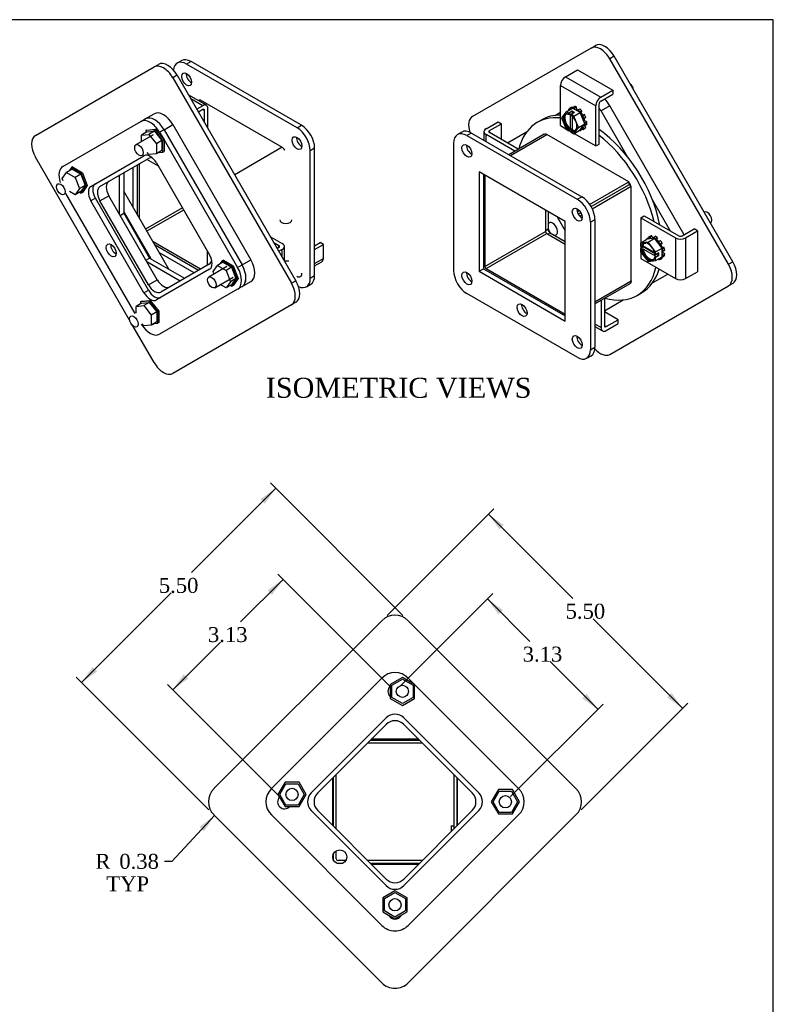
# Model space of a CAD drawing. Header units: inches. Extents: x 0.1 to 47.9, y -0.2 to 31.9.
# Tile 6 of 6: x 32.8 to 47.9, y 12.2 to 31.9. Entities that reach past the tile are written whole.
import ezdxf
from ezdxf.enums import TextEntityAlignment as Align

# ---------------------------------------------------------------- set-up
doc = ezdxf.new("R2010")
doc.units = ezdxf.units.IN
doc.header["$MEASUREMENT"] = 0
for name, color, linetype in [('COM40650', 7, 'Continuous'), ('COM49376', 7, 'Continuous'), ('COM49379', 7, 'Continuous'), ('COM49382', 7, 'Continuous'), ('COM49385', 7, 'Continuous'), ('COM49388', 7, 'Continuous'), ('Default', 7, 'Continuous'), ('GSK10440', 7, 'Continuous'), ('NTS16535', 7, 'Continuous'), ('SCC18019', 7, 'Continuous'), ('SCS19090', 7, 'Continuous'), ('WAL253533', 7, 'Continuous')]:
    doc.layers.add(name, color=color, linetype=linetype)
doc.styles.add('SEACAD_Times_New_Roman', font='times.ttf')
doc.dimstyles.new('HAMMOND_(STH_-_48x32)', dxfattribs={"dimtxt": 0.3, "dimasz": 0.375, "dimexe": 0.15, "dimexo": 0.15, "dimgap": 0.075, "dimtad": 0, "dimtih": 1, "dimtoh": 1, "dimzin": 0, "dimdsep": 46, "dimtxsty": 'SEACAD_Times_New_Roman', "dimblk1": '_SE_FILLED', "dimblk2": '_SE_FILLED', "dimsah": 1, "dimcen": 0.15, "dimadec": 0, "dimazin": 0, "dimtfac": 0.8, "dimtofl": 0, "dimtmove": 0, "dimatfit": 3, "dimfxl": 1, "dimtolj": 1, "dimtzin": 0, "dimarcsym": 0})

# ---------------------------------------------------------------- blocks, each defined once
blk = doc.blocks.new('SE1')
at = {"layer": 'COM49376', "color": 7, "linetype": 'Continuous'}
for p, q in [((43.315, 29.609), (42.609, 29.201)), ((42.64, 29.183), (43.369, 29.604)), ((45.009, 28.657), (43.369, 29.604)), ((42.129, 28.79), (42.129, 26.964)), ((44.226, 28.205), (45.009, 28.657)), ((44.254, 28.162), (45.009, 28.598)), ((44.254, 28.161), (45.009, 28.597)), ((45.009, 28.657), (45.009, 28.598)), ((45.06, 28.568), (45.009, 28.597)), ((44.278, 28.116), (45.06, 28.568)), ((45.06, 26.674), (45.06, 28.568)), ((43.344, 28.089), (43.344, 27.665)), ((43.975, 28.06), (44.018, 28.085)), ((43.996, 28.013), (44.048, 28.043)), ((43.997, 28.012), (44.049, 28.042)), ((44.027, 27.971), (44.069, 27.995)), ((42.129, 26.964), (43.344, 27.665)), ((42.154, 26.92), (43.369, 27.621)), ((43.369, 27.621), (43.736, 27.41)), ((42.154, 26.92), (43.736, 26.007)), ((44.332, 26.253), (45.06, 26.674)), ((44.332, 26.217), (45.038, 26.625))]:
    blk.add_line(p, q, dxfattribs=at)
for centre, major_axis, start_param, end_param in [((43.369, 29.515), (0.054, -0.0935), 2.356194, 3.141593), ((43.369, 27.651), (-0.018, 0.0312), 0.785398, 2.356194), ((42.154, 26.949), (-0.054, 0.0935), 1.555855, 1.585738), ((42.154, 26.949), (-0.018, 0.0312), 0.785398, 2.356194), ((44.984, 26.718), (-0.054, 0.0935), 3.141593, 3.926991)]:
    blk.add_ellipse(centre, major_axis=major_axis, ratio=0.57735, start_param=start_param, end_param=end_param, dxfattribs=at)
at = {"layer": 'COM49379', "color": 7, "linetype": 'Continuous'}
for p, q in [((41.669, 29.654), (41.581, 29.603)), ((41.857, 29.635), (41.768, 29.584)), ((41.768, 29.584), (43.978, 28.308)), ((41.857, 29.635), (44.067, 28.36)), ((41.503, 26.88), (41.503, 29.431)), ((43.736, 27.862), (42.011, 28.858)), ((42.011, 28.858), (42.011, 26.867)), ((42.099, 28.807), (42.099, 26.918)), ((43.978, 28.308), (44.067, 28.36)), ((43.736, 25.871), (43.736, 27.862)), ((44.332, 27.9), (44.243, 27.849)), ((44.243, 27.849), (44.243, 25.298)), ((44.332, 27.9), (44.332, 25.349)), ((42.011, 26.867), (42.099, 26.918)), ((42.011, 26.867), (43.736, 25.871)), ((42.099, 26.918), (43.736, 25.973)), ((43.978, 25.145), (41.768, 26.42)), ((44.243, 25.298), (44.332, 25.349)), ((44.166, 25.126), (44.254, 25.177))]:
    blk.add_line(p, q, dxfattribs=at)
for centre, major_axis, start_param, end_param in [((41.768, 29.278), (0.188, -0.325), 2.356194, 3.926991), ((41.857, 29.329), (0.188, -0.325), 2.356194, 3.141593), ((41.857, 29.329), (0.07, -0.122), 3.821986, 5.602792), ((43.978, 28.002), (0.187, -0.325), 0.785398, 2.356194), ((44.067, 28.053), (-0.188, 0.325), 3.926991, 5.497787), ((44.067, 28.053), (0.07, -0.122), 3.821986, 5.602792), ((41.768, 26.727), (-0.188, 0.325), 0.785398, 2.356194), ((41.857, 26.778), (0.07, -0.122), 3.821986, 5.602792), ((42.962, 26.14), (0.07, -0.122), 3.821986, 5.602792), ((44.067, 25.502), (0.07, -0.122), 3.821986, 5.602792), ((43.978, 25.451), (-0.187, 0.325), 2.356194, 3.926991), ((44.067, 25.502), (-0.188, 0.325), 3.141593, 3.926991)]:
    blk.add_ellipse(centre, major_axis=major_axis, ratio=0.57735, start_param=start_param, end_param=end_param, dxfattribs=at)
for centre in [(41.768, 29.278), (43.978, 28.002), (41.768, 26.727), (42.873, 26.089), (43.978, 25.451)]:
    blk.add_ellipse(centre, major_axis=(0.07, -0.122), ratio=0.57735, dxfattribs=at)
at = {"layer": 'COM49382', "color": 7, "linetype": 'Continuous'}
for p, q in [((43.265, 29.9), (43.177, 29.849)), ((43.392, 28.061), (43.392, 27.714)), ((43.344, 27.687), (43.392, 27.714)), ((43.436, 27.639), (43.387, 27.611)), ((43.436, 27.639), (43.736, 27.465)), ((45.177, 26.385), (45.265, 26.436))]:
    blk.add_line(p, q, dxfattribs=at)
for centre, major_axis, start_param, end_param in [((44.177, 28.117), (1, -1.732), 2.743919, 3.674141), ((44.265, 28.168), (1, -1.732), 2.812442, 3.141593), ((44.265, 28.168), (1, -1.732), 1.042467, 2.249072), ((44.177, 28.117), (1, -1.732), 1.107696, 2.185956), ((45.006, 28.595), (-0.031, 0.0537), 3.999635, 5.425143), ((43.436, 27.689), (-0.031, 0.0537), 0.785398, 2.356194), ((44.265, 28.168), (1, -1.732), 0.726601, 0.737511), ((44.177, 28.117), (1, -1.732), 0, 0.552547), ((44.265, 28.168), (1, -1.732), 0, 0.487771), ((44.177, 28.117), (1, -1.732), 5.750637, 6.283185)]:
    blk.add_ellipse(centre, major_axis=major_axis, ratio=0.57735, start_param=start_param, end_param=end_param, dxfattribs=at)
at = {"layer": 'COM49385', "color": 7, "linetype": 'Continuous'}
for p, q in [((44.254, 31.337), (44.343, 31.388)), ((44.254, 31.337), (41.879, 29.966)), ((44.718, 31.172), (44.629, 31.121)), ((47.093, 27.058), (44.718, 31.172)), ((47.004, 27.007), (44.629, 31.121)), ((47.004, 27.007), (47.093, 27.058)), ((47.093, 26.625), (47.004, 26.574)), ((44.629, 25.203), (47.004, 26.574))]:
    blk.add_line(p, q, dxfattribs=at)
for centre, major_axis, start_param, end_param in [((44.442, 31.012), (0.188, -0.325), 1.570796, 3.141593), ((44.53, 31.063), (-0.188, 0.325), 4.712389, 6.283185), ((42.067, 29.641), (-0.188, 0.325), 0, 1.220758), ((46.817, 26.899), (0.187, -0.325), 0, 1.570796), ((46.905, 26.95), (-0.188, 0.325), 3.141593, 4.712389), ((44.442, 25.528), (-0.188, 0.325), 1.920835, 3.141593)]:
    blk.add_ellipse(centre, major_axis=major_axis, ratio=0.57735, start_param=start_param, end_param=end_param, dxfattribs=at)
at = {"layer": 'COM49388', "color": 7, "linetype": 'Continuous'}
for p, q in [((43.743, 30.761), (43.984, 30.9)), ((43.743, 30.761), (44.45, 30.353)), ((43.984, 30.9), (44.691, 30.492)), ((43.642, 29.784), (43.642, 30.586)), ((43.642, 30.586), (44.349, 30.178)), ((44.45, 30.353), (44.691, 30.492)), ((44.45, 30.275), (44.691, 30.414)), ((44.691, 30.492), (44.691, 30.414)), ((44.349, 29.376), (44.349, 30.178)), ((44.416, 29.415), (44.416, 30.216)), ((42.152, 29.722), (42.393, 29.861)), ((42.219, 29.683), (42.46, 29.822)), ((42.393, 29.861), (42.46, 29.822)), ((42.46, 29.505), (42.46, 29.822)), ((43.642, 29.784), (43.751, 29.721)), ((42.11, 29.664), (42.11, 29.489)), ((42.73, 29.271), (42.152, 29.605)), ((42.152, 29.465), (42.152, 29.605)), ((42.219, 29.644), (42.219, 29.683)), ((42.797, 29.31), (42.219, 29.644)), ((43.814, 29.684), (43.856, 29.66)), ((43.915, 29.626), (44.349, 29.376)), ((44.349, 29.376), (44.416, 29.415)), ((45.249, 27.937), (45.316, 27.976)), ((45.249, 27.937), (45.943, 27.536)), ((45.249, 27.937), (45.249, 27.437)), ((45.316, 27.976), (46.01, 27.575)), ((46.078, 27.575), (46.319, 27.714)), ((46.145, 27.536), (46.387, 27.676)), ((46.387, 27.676), (46.319, 27.714)), ((46.387, 27.676), (46.387, 26.859)), ((45.943, 27.536), (45.943, 26.72)), ((46.145, 27.536), (46.145, 26.72)), ((45.249, 27.368), (45.249, 27.32)), ((45.249, 27.247), (45.249, 27.121)), ((45.249, 27.121), (45.943, 26.72)), ((46.145, 26.72), (46.387, 26.859)), ((44.453, 26.287), (44.453, 25.739)), ((44.52, 26.326), (44.52, 25.778)), ((44.795, 25.898), (44.52, 26.057)), ((44.554, 25.759), (44.795, 25.898)), ((44.795, 25.82), (44.795, 25.898)), ((44.453, 25.739), (44.332, 25.809)), ((44.332, 25.761), (44.483, 25.674)), ((44.554, 25.759), (44.52, 25.778)), ((44.554, 25.681), (44.795, 25.82))]:
    blk.add_line(p, q, dxfattribs=at)
for centre, major_axis, start_param, end_param in [((43.743, 30.644), (-0.072, -0.124), 3.926991, 5.497787), ((44.45, 30.236), (-0.072, -0.124), 3.926991, 5.497787), ((44.45, 30.236), (-0.024, -0.0416), 3.926991, 5.497787), ((43.995, 29.937), (0.094, -0.162), -3.895844, -3.743081), ((43.995, 29.937), (0.094, -0.162), 1.543966, 1.911786), ((43.995, 29.937), (0.094, -0.162), 0.915647, 1.183317), ((42.253, 29.664), (0.143, 0), 2.356194, 3.926991), ((42.253, 29.664), (0.048, 0), 2.356194, 3.926991), ((45.558, 27.351), (0.094, -0.162), 1.958275, 2.225945), ((45.558, 27.351), (0.094, -0.162), 1.229807, 1.597627), ((46.044, 27.595), (-0.143, 0), 0.785398, 2.356194), ((46.044, 27.595), (-0.048, 0), 0.785398, 2.356194), ((45.558, 27.351), (0.094, -0.162), 0.601488, 0.754251), ((46.044, 26.778), (-0.143, 0), 0.785398, 2.356194), ((44.554, 25.798), (0.072, 0.124), 2.356194, 3.926991), ((44.554, 25.798), (0.024, 0.0416), 2.356194, 3.926991)]:
    blk.add_ellipse(centre, major_axis=major_axis, ratio=0.57735, start_param=start_param, end_param=end_param, dxfattribs=at)
at = {"layer": 'GSK10440', "color": 7, "linetype": 'Continuous'}
for p, q in [((44.629, 30.182), (44.453, 30.08)), ((46.12, 27.6), (44.629, 30.182)), ((43.642, 30.045), (43.544, 29.989)), ((44.986, 29.156), (44.453, 30.08)), ((42.96, 29.652), (42.583, 29.434)), ((44.875, 28.519), (44.874, 28.521)), ((45.843, 27.672), (45.481, 28.298)), ((43.575, 27.955), (43.736, 27.677)), ((45.482, 26.633), (45.788, 26.81)), ((44.52, 26.078), (44.897, 26.296))]:
    blk.add_line(p, q, dxfattribs=at)
for centre, major_axis, start_param, end_param in [((44.442, 30.074), (0.187, -0.325), 1.570796, 2.041114), ((44.265, 29.972), (0.187, -0.325), 1.570796, 1.749947), ((43.484, 27.717), (0.07, -0.122), 0, 3.534392), ((43.484, 27.717), (0.07, -0.122), 4.31959, 5.105188), ((43.484, 27.717), (0.07, -0.122), 5.890386, 6.283185)]:
    blk.add_ellipse(centre, major_axis=major_axis, ratio=0.57735, start_param=start_param, end_param=end_param, dxfattribs=at)
at = {"layer": 'SCC18019', "color": 7, "linetype": 'Continuous'}
for p, q in [((43.755, 30.062), (43.662, 29.941)), ((43.755, 30.062), (43.883, 30.136)), ((43.808, 30.032), (43.755, 30.062)), ((43.875, 30.071), (43.808, 30.032)), ((43.808, 30.032), (43.808, 30.015)), ((43.815, 30.011), (43.836, 30.023)), ((43.836, 30.023), (43.836, 29.722)), ((43.923, 30.043), (43.856, 30.004)), ((43.909, 29.974), (43.856, 30.004)), ((43.856, 29.987), (43.856, 30.004)), ((43.923, 30.043), (43.875, 30.071)), ((43.875, 30.071), (43.875, 30.015)), ((43.875, 29.971), (43.875, 29.72)), ((44.037, 30.047), (43.883, 30.136)), ((43.884, 29.694), (43.884, 29.962)), ((43.909, 29.974), (44.037, 30.047)), ((44.002, 29.744), (43.909, 29.974)), ((44.13, 29.818), (44.037, 30.047)), ((43.662, 29.941), (43.755, 29.711)), ((44.002, 29.744), (44.13, 29.818)), ((44.037, 29.696), (44.13, 29.818)), ((43.755, 29.711), (43.808, 29.681)), ((43.875, 29.72), (43.808, 29.681)), ((43.808, 29.697), (43.808, 29.681)), ((43.836, 29.722), (43.815, 29.71)), ((43.856, 29.653), (43.856, 29.67)), ((43.856, 29.653), (43.909, 29.622)), ((43.863, 29.682), (43.884, 29.694)), ((43.875, 29.72), (43.884, 29.714)), ((43.909, 29.622), (44.002, 29.744)), ((43.909, 29.622), (44.037, 29.696)), ((46.522, 28.048), (46.521, 28.048)), ((46.643, 27.836), (46.644, 27.837)), ((45.243, 27.433), (45.37, 27.507)), ((45.395, 27.453), (45.243, 27.433)), ((45.243, 27.433), (45.243, 27.372)), ((45.523, 27.527), (45.37, 27.507)), ((45.395, 27.453), (45.523, 27.527)), ((45.547, 27.258), (45.395, 27.453)), ((45.675, 27.331), (45.523, 27.527)), ((45.257, 27.364), (45.243, 27.372)), ((45.31, 27.355), (45.243, 27.316)), ((45.243, 27.316), (45.243, 27.255)), ((45.243, 27.316), (45.257, 27.308)), ((45.243, 27.255), (45.395, 27.06)), ((45.292, 27.376), (45.271, 27.364)), ((45.271, 27.308), (45.292, 27.32)), ((45.524, 27.242), (45.292, 27.376)), ((45.292, 27.32), (45.553, 27.17)), ((45.31, 27.366), (45.31, 27.355)), ((45.31, 27.355), (45.527, 27.23)), ((45.547, 27.196), (45.532, 27.205)), ((45.547, 27.258), (45.675, 27.331)), ((45.547, 27.196), (45.547, 27.258)), ((45.614, 27.235), (45.547, 27.196)), ((45.566, 27.207), (45.614, 27.18)), ((45.614, 27.18), (45.614, 27.235)), ((45.675, 27.154), (45.675, 27.331)), ((45.395, 27.06), (45.547, 27.08)), ((45.553, 27.17), (45.532, 27.157)), ((45.532, 27.149), (45.547, 27.141)), ((45.614, 27.18), (45.547, 27.141)), ((45.547, 27.08), (45.675, 27.154)), ((45.547, 27.08), (45.547, 27.141))]:
    blk.add_line(p, q, dxfattribs=at)
for centre, radius, start, end in [((43.824, 29.697), 0.0158, 123.377, 177.1475), ((43.872, 29.669), 0.0158, 123.3772, 177.1473), ((43.906, 29.735), 0.0567, 291.6625, 342.0539), ((45.264, 27.378), 0.0158, 242.8525, 296.623), ((45.264, 27.322), 0.0158, 242.8527, 296.6228), ((45.479, 27.16), 0.0506, 340.8055, 353.6834)]:
    blk.add_arc(centre, radius, start, end, dxfattribs=at)
for centre, major_axis, start_param, end_param in [((45.021, 30.529), (-0.061, 0.106), 4.136526, 5.288252), ((43.832, 29.842), (0.099, -0.171), 2.529208, 3.773237), ((43.839, 29.847), (0.094, -0.162), 3.141593, 5.315445), ((43.86, 29.859), (0.094, -0.162), 3.141593, 5.315445), ((43.839, 29.847), (0.094, -0.162), 3.076266, 3.141593), ((43.832, 29.842), (-0.099, 0.171), 3.557907, 5.324773), ((43.832, 29.842), (0.099, -0.171), 3.773237, 5.324773), ((43.832, 29.842), (-0.099, 0.171), 2.529208, 3.557907), ((43.839, 29.847), (-0.094, 0.162), 2.538537, 3.076266), ((43.86, 29.859), (-0.094, 0.162), 2.538537, 3.141593), ((43.839, 29.847), (-0.094, 0.162), 3.076266, 3.141593), ((46.583, 27.943), (-0.061, 0.106), 3.141593, 6.283185), ((45.395, 27.256), (0.099, -0.171), 2.72355, 3.753977), ((45.402, 27.26), (0.094, -0.162), 3.242972, 3.744649), ((45.423, 27.273), (0.094, -0.162), 3.141593, 3.744649), ((45.402, 27.26), (0.094, -0.162), 3.141593, 3.242972), ((45.395, 27.256), (0.099, -0.171), 0.958412, 2.72355), ((45.395, 27.256), (-0.099, 0.171), 0.958412, 2.590325), ((45.402, 27.26), (-0.094, 0.162), 0.96774, 3.141593), ((45.423, 27.273), (-0.094, 0.162), 0.96774, 3.141593), ((45.395, 27.256), (-0.099, 0.171), 2.590325, 3.753977), ((45.402, 27.26), (-0.094, 0.162), 3.141593, 3.242972)]:
    blk.add_ellipse(centre, major_axis=major_axis, ratio=0.57735, start_param=start_param, end_param=end_param, dxfattribs=at)
for points, knots in [([(43.751, 30.011), (43.753, 30.012), (43.761, 30.016), (43.777, 30.018), (43.796, 30.015), (43.807, 30.011), (43.811, 30.01)], [0, 0, 0, 0, 0.123236, 0.490985, 0.84852, 1, 1, 1, 1]), ([(43.808, 30.015), (43.808, 30.013), (43.809, 30.011), (43.811, 30.01), (43.813, 30.01), (43.815, 30.011)], [0, 0, 0, 0, 0.5, 0.5, 1, 1, 1, 1]), ([(45.3, 27.417), (45.304, 27.42), (45.312, 27.426), (45.329, 27.431), (45.343, 27.43), (45.35, 27.43)], [0, 0, 0, 0, 0.255341, 0.635565, 1, 1, 1, 1]), ([(45.527, 27.143), (45.524, 27.136), (45.52, 27.123), (45.511, 27.11), (45.505, 27.105), (45.503, 27.104)], [0, 0, 0, 0, 0.411109, 0.859581, 1, 1, 1, 1]), ([(45.532, 27.157), (45.53, 27.156), (45.529, 27.155), (45.529, 27.152), (45.53, 27.15), (45.532, 27.149)], [0, 0, 0, 0, 0.5, 0.5, 1, 1, 1, 1])]:
    blk.add_open_spline(points, degree=3, knots=knots, dxfattribs=at)
at = {"layer": 'WAL253533', "color": 7, "linetype": 'Continuous'}
for p, q in [((43.884, 30.145), (43.919, 30.165)), ((43.805, 30.104), (43.812, 30.095)), ((43.867, 30.151), (43.832, 30.131)), ((43.842, 30.113), (43.832, 30.131)), ((43.878, 30.133), (43.867, 30.151)), ((43.884, 30.145), (43.888, 30.134)), ((43.963, 30.156), (43.928, 30.136)), ((43.932, 30.108), (43.928, 30.136)), ((43.973, 30.087), (43.963, 30.156)), ((43.971, 30.085), (43.973, 30.087)), ((43.989, 30.078), (43.973, 30.087)), ((43.992, 30.098), (43.988, 30.076)), ((43.992, 30.098), (44.028, 30.119)), ((44.032, 30.05), (44.036, 30.057)), ((44.071, 30.077), (44.036, 30.057)), ((44.044, 30.031), (44.047, 30.033)), ((44.047, 30.033), (44.071, 30.077)), ((44.083, 29.982), (44.047, 30.033)), ((44.067, 29.973), (44.083, 29.982)), ((44.088, 29.983), (44.068, 29.972)), ((44.124, 30.003), (44.083, 29.982)), ((44.088, 29.983), (44.124, 30.003)), ((44.088, 29.923), (44.115, 29.924)), ((44.105, 29.88), (44.115, 29.886)), ((44.115, 29.886), (44.106, 29.924)), ((44.151, 29.75), (44.113, 29.795)), ((44.151, 29.945), (44.115, 29.924)), ((44.171, 29.862), (44.115, 29.886)), ((44.135, 29.842), (44.118, 29.849)), ((44.118, 29.801), (44.135, 29.789)), ((44.135, 29.842), (44.171, 29.862)), ((44.171, 29.809), (44.135, 29.789)), ((44.036, 29.688), (44.034, 29.695)), ((44.036, 29.688), (44.071, 29.709)), ((44.071, 29.709), (44.064, 29.731)), ((44.068, 29.736), (44.088, 29.702)), ((44.115, 29.729), (44.088, 29.762)), ((44.124, 29.722), (44.088, 29.702)), ((44.115, 29.729), (44.151, 29.75)), ((45.398, 27.531), (45.363, 27.51)), ((45.367, 27.505), (45.363, 27.51)), ((45.414, 27.513), (45.398, 27.531)), ((45.401, 27.549), (45.436, 27.569)), ((45.401, 27.549), (45.42, 27.514)), ((45.473, 27.579), (45.438, 27.558)), ((45.453, 27.518), (45.438, 27.558)), ((45.494, 27.523), (45.473, 27.579)), ((45.5, 27.546), (45.535, 27.566)), ((45.5, 27.546), (45.502, 27.524)), ((45.543, 27.5), (45.545, 27.519)), ((45.581, 27.54), (45.545, 27.519)), ((45.564, 27.474), (45.574, 27.48)), ((45.574, 27.48), (45.581, 27.54)), ((45.602, 27.453), (45.574, 27.48)), ((45.607, 27.461), (45.592, 27.438)), ((45.607, 27.461), (45.642, 27.481)), ((45.625, 27.396), (45.644, 27.408)), ((45.625, 27.395), (45.641, 27.404)), ((45.641, 27.404), (45.679, 27.429)), ((45.667, 27.348), (45.641, 27.404)), ((45.679, 27.429), (45.644, 27.408)), ((45.663, 27.346), (45.667, 27.348)), ((45.717, 27.346), (45.667, 27.348)), ((45.682, 27.326), (45.675, 27.326)), ((45.675, 27.275), (45.696, 27.267)), ((45.675, 27.255), (45.677, 27.257)), ((45.696, 27.193), (45.675, 27.21)), ((45.677, 27.257), (45.677, 27.274)), ((45.732, 27.213), (45.677, 27.257)), ((45.682, 27.326), (45.717, 27.346)), ((45.732, 27.288), (45.696, 27.267)), ((45.696, 27.193), (45.732, 27.213)), ((45.603, 27.112), (45.607, 27.102)), ((45.644, 27.112), (45.634, 27.13)), ((45.644, 27.112), (45.679, 27.132)), ((45.679, 27.132), (45.669, 27.151)), ((45.675, 27.159), (45.682, 27.15)), ((45.717, 27.171), (45.682, 27.15))]:
    blk.add_line(p, q, dxfattribs=at)
for centre, major_axis, start_param, end_param in [((43.995, 29.937), (-0.125, 0.217), 5.681697, 5.942196), ((43.96, 29.916), (-0.125, 0.217), 0.02683, 0.287329), ((43.96, 29.916), (-0.125, 0.217), 5.681697, 5.942196), ((43.96, 29.916), (-0.125, 0.217), 5.053379, 5.313877), ((43.995, 29.937), (-0.125, 0.217), 5.053379, 5.313877), ((43.96, 29.916), (0.125, -0.217), 1.283467, 1.543966), ((43.995, 29.937), (0.125, -0.217), 1.283467, 1.543966), ((43.96, 29.916), (0.125, -0.217), 0.655149, 0.915647), ((43.995, 29.937), (0.125, -0.217), 0.655149, 0.915647), ((43.96, 29.916), (0.125, -0.217), -0.412589, -0.34099), ((43.96, 29.916), (0.125, -0.217), 0.02683, 0.287329), ((43.995, 29.937), (0.125, -0.217), 0.02683, 0.287329), ((45.523, 27.33), (-0.125, 0.217), 0.34099, 0.412589), ((45.523, 27.33), (-0.125, 0.217), 5.995856, 6.256355), ((45.558, 27.351), (-0.125, 0.217), 5.995856, 6.256355), ((45.523, 27.33), (-0.125, 0.217), -0.915647, -0.655149), ((45.558, 27.351), (-0.125, 0.217), -0.915647, -0.655149), ((45.523, 27.33), (-0.125, 0.217), 4.739219, 4.999718), ((45.558, 27.351), (-0.125, 0.217), 4.739219, 4.999718), ((45.523, 27.33), (0.125, -0.217), 0.969308, 1.229807), ((45.558, 27.351), (0.125, -0.217), 0.969308, 1.229807), ((45.558, 27.351), (0.125, -0.217), 0.34099, 0.601488), ((45.523, 27.33), (0.125, -0.217), 5.995856, 6.256355), ((45.523, 27.33), (0.125, -0.217), 0.34099, 0.601488)]:
    blk.add_ellipse(centre, major_axis=major_axis, ratio=0.57735, start_param=start_param, end_param=end_param, dxfattribs=at)
blk = doc.blocks.new('SE2')
at = {"layer": 'COM40650', "color": 7, "linetype": 'Continuous'}
for p, q in [((33.677, 28.964), (35.24, 29.866)), ((35.24, 29.866), (35.328, 29.917)), ((35.703, 29.701), (35.615, 29.65)), ((35.615, 29.65), (35.703, 29.497)), ((35.703, 29.701), (37.266, 26.995)), ((35.703, 29.497), (37.177, 26.944)), ((34.24, 28.567), (35.302, 29.181)), ((35.552, 29.036), (36.615, 27.196)), ((35.127, 26.021), (33.738, 28.426)), ((34.328, 28.33), (34.24, 28.279)), ((35.302, 26.438), (34.24, 28.279)), ((35.391, 26.489), (34.328, 28.33)), ((36.615, 26.907), (35.552, 26.294)), ((37.177, 26.944), (37.266, 26.995)), ((35.302, 26.438), (35.391, 26.489)), ((37.177, 26.511), (35.615, 25.608)), ((37.266, 26.562), (37.177, 26.511))]:
    blk.add_line(p, q, dxfattribs=at)
for centre, major_axis, start_param, end_param in [((35.516, 29.593), (-0.187, 0.325), 4.712389, 6.283185), ((35.427, 29.542), (0.187, -0.325), 1.570796, 3.141593), ((35.427, 28.964), (-0.125, 0.217), 4.712389, 6.283185), ((33.865, 28.64), (-0.188, 0.325), 0, 1.239432), ((34.453, 28.402), (-0.125, 0.217), 0, 1.570796), ((34.365, 28.351), (0.125, -0.217), 3.141593, 4.712389), ((34.734, 27.337), (-0.07, 0.122), 0.680393, 2.4612), ((36.49, 27.124), (-0.125, 0.217), 3.141593, 4.712389), ((36.99, 26.835), (0.188, -0.325), 0, 1.570796), ((37.078, 26.886), (-0.188, 0.325), 3.141593, 4.712389), ((35.427, 26.511), (0.125, -0.217), 4.712389, 6.283185), ((35.516, 26.562), (-0.125, 0.217), 1.570796, 3.141593), ((35.427, 25.933), (-0.188, 0.325), 1.61834, 3.141593), ((35.427, 25.933), (-0.07, 0.122), 2.822166, 3.331805)]:
    blk.add_ellipse(centre, major_axis=major_axis, ratio=0.57735, start_param=start_param, end_param=end_param, dxfattribs=at)
blk.add_ellipse((34.646, 27.286), major_axis=(-0.07, 0.122), ratio=0.57735, dxfattribs=at)
at = {"layer": 'COM49376', "color": 7, "linetype": 'Continuous'}
for p, q in [((36.429, 30.297), (36.397, 30.279)), ((36.429, 30.297), (38.068, 29.35)), ((38.068, 29.35), (37.118, 28.801)), ((35.213, 27.925), (35.213, 29.022)), ((36.071, 28.138), (35.335, 27.713)), ((36.096, 28.094), (35.361, 27.669)), ((36.432, 26.91), (35.483, 27.458))]:
    blk.add_line(p, q, dxfattribs=at)
blk.add_ellipse((38.068, 29.262), major_axis=(-0.054, 0.0935), ratio=0.57735, start_param=4.697448, end_param=5.497787, dxfattribs=at)
at = {"layer": 'COM49379', "color": 7, "linetype": 'Continuous'}
for p, q in [((36.057, 31.085), (35.969, 31.034)), ((36.244, 31.067), (36.156, 31.016)), ((38.366, 29.74), (36.156, 31.016)), ((38.454, 29.791), (36.244, 31.067)), ((36.399, 30.28), (36.399, 30.289)), ((36.399, 30.289), (36.407, 30.284)), ((38.366, 29.74), (38.454, 29.791)), ((38.122, 29.295), (38.123, 29.294)), ((38.123, 29.294), (38.123, 29.292)), ((38.719, 29.332), (38.631, 29.281)), ((38.631, 26.729), (38.631, 29.281)), ((38.719, 26.78), (38.719, 29.332)), ((38.631, 26.729), (38.719, 26.78)), ((38.553, 26.557), (38.642, 26.608))]:
    blk.add_line(p, q, dxfattribs=at)
for centre, major_axis, start_param, end_param in [((36.156, 30.709), (0.188, -0.325), 2.356194, 3.810932), ((36.244, 30.76), (0.187, -0.325), 2.356194, 3.141593), ((36.244, 30.76), (0.07, -0.122), 3.821986, 5.602792), ((38.454, 29.485), (-0.188, 0.325), 3.926991, 5.497787), ((38.366, 29.434), (0.187, -0.325), 0.785398, 2.356194), ((38.454, 29.485), (0.07, -0.122), 3.821986, 5.602792), ((38.366, 26.882), (0.07, -0.122), 0, 0.816895), ((38.454, 26.933), (0.07, -0.122), -0.816895, -0.680393), ((38.366, 26.882), (0.07, -0.122), 5.46629, 6.283185), ((38.366, 26.882), (-0.187, 0.325), 2.471804, 3.926991), ((38.454, 26.933), (-0.187, 0.325), 3.141593, 3.926991)]:
    blk.add_ellipse(centre, major_axis=major_axis, ratio=0.57735, start_param=start_param, end_param=end_param, dxfattribs=at)
for centre in [(36.156, 30.709), (38.366, 29.434)]:
    blk.add_ellipse(centre, major_axis=(0.07, -0.122), ratio=0.57735, dxfattribs=at)
at = {"layer": 'COM49382', "color": 7, "linetype": 'Continuous'}
for p, q in [((35.173, 27.994), (35.173, 28.999)), ((35.085, 28.147), (35.085, 28.948)), ((36.392, 26.886), (35.523, 27.389)), ((36.304, 26.835), (35.611, 27.236))]:
    blk.add_line(p, q, dxfattribs=at)
at = {"layer": 'COM49385', "color": 7, "linetype": 'Continuous'}
for p, q in [((33.13, 29.586), (35.505, 30.958)), ((35.505, 30.958), (35.593, 31.009)), ((35.968, 30.792), (35.88, 30.741)), ((35.968, 30.792), (38.343, 26.679)), ((35.88, 30.741), (38.255, 26.628)), ((35.013, 25.891), (33.13, 29.153)), ((35.591, 28.97), (35.357, 29.105)), ((34.808, 28.788), (34.808, 28.013)), ((34.897, 28.839), (34.897, 28.029)), ((34.824, 27.987), (34.897, 28.029)), ((34.897, 28.029), (35.415, 27.132)), ((36.576, 26.993), (36.576, 27.263)), ((35.342, 27.09), (35.415, 27.132)), ((35.357, 27.063), (36.028, 26.676)), ((35.415, 27.132), (36.116, 26.727)), ((38.255, 26.628), (38.343, 26.679)), ((38.343, 26.246), (38.255, 26.195)), ((38.255, 26.195), (35.88, 24.823)), ((35.505, 25.04), (35.08, 25.776))]:
    blk.add_line(p, q, dxfattribs=at)
for centre, major_axis, start_param, end_param in [((35.692, 30.633), (0.187, -0.325), 1.570796, 3.141593), ((35.781, 30.684), (-0.187, 0.325), 4.712389, 6.283185), ((33.317, 29.262), (-0.187, 0.325), 0, 1.570796), ((38.067, 26.519), (0.187, -0.325), 0, 1.570796), ((38.156, 26.57), (-0.187, 0.325), 3.141593, 4.712389), ((35.692, 25.148), (-0.188, 0.325), 1.570796, 3.141593)]:
    blk.add_ellipse(centre, major_axis=major_axis, ratio=0.57735, start_param=start_param, end_param=end_param, dxfattribs=at)
at = {"layer": 'COM49388', "color": 7, "linetype": 'Continuous'}
for p, q in [((36.551, 30.19), (36.199, 30.393)), ((36.48, 30.182), (36.241, 30.32)), ((36.48, 30.182), (36.36, 30.113)), ((36.48, 30.105), (36.394, 30.055)), ((36.514, 30.085), (36.48, 30.105)), ((36.514, 29.848), (36.514, 30.085)), ((36.581, 29.731), (36.581, 30.124)), ((37.835, 27.559), (38.071, 27.423)), ((37.902, 27.443), (38.004, 27.384)), ((38.719, 27.38), (38.827, 27.442)), ((38.719, 27.302), (38.894, 27.403)), ((38.894, 27.403), (38.827, 27.442)), ((38.894, 27.125), (38.894, 27.403)), ((38.004, 27.345), (37.97, 27.325)), ((38.004, 27.345), (38.004, 27.384)), ((38.071, 27.306), (38.004, 27.267)), ((38.071, 27.15), (38.071, 27.306)), ((38.113, 27.078), (38.113, 27.364)), ((38.719, 27.024), (38.894, 27.125)), ((38.719, 26.975), (38.865, 27.059))]:
    blk.add_line(p, q, dxfattribs=at)
for centre, major_axis, start_param in [((36.48, 30.066), (-0.071, -0.124), 2.356194), ((36.48, 30.066), (-0.024, -0.0416), 2.356194), ((37.97, 27.364), (-0.143, 0), 2.356194), ((37.97, 27.364), (-0.048, 0), 2.356194), ((38.793, 27.183), (-0.071, 0.124), 3.141593)]:
    blk.add_ellipse(centre, major_axis=major_axis, ratio=0.57735, start_param=start_param, end_param=3.926991, dxfattribs=at)
at = {"layer": 'GSK10440', "color": 7, "linetype": 'Continuous'}
for p, q in [((35.328, 29.917), (35.505, 30.019)), ((35.703, 29.701), (35.88, 29.803)), ((35.88, 29.803), (37.442, 27.097)), ((35.703, 29.701), (37.266, 26.995)), ((34.421, 28.565), (35.391, 29.124)), ((35.799, 26.91), (34.897, 28.473)), ((34.421, 28.276), (34.598, 28.378)), ((35.391, 26.597), (34.421, 28.276)), ((35.567, 26.699), (34.598, 28.378)), ((35.445, 27.114), (34.897, 28.065)), ((36.61, 27.012), (35.641, 26.452)), ((37.266, 26.995), (37.442, 27.097)), ((35.391, 26.597), (35.567, 26.699)), ((37.266, 26.562), (37.442, 26.664))]:
    blk.add_line(p, q, dxfattribs=at)
for centre, major_axis, start_param, end_param in [((35.516, 29.593), (-0.187, 0.325), 4.712389, 6.283185), ((35.692, 29.695), (-0.187, 0.325), 4.712389, 6.283185), ((35.516, 28.908), (-0.125, 0.217), 5.698691, 6.283185), ((34.723, 28.45), (0.125, -0.217), 3.141593, 4.712389), ((34.546, 28.348), (0.125, -0.217), 3.141593, 4.712389), ((34.734, 27.337), (0.07, -0.122), 3.821986, 5.602792), ((36.485, 27.229), (-0.125, 0.217), 3.141593, 3.726087), ((37.255, 26.988), (-0.187, 0.325), 3.141593, 4.712389), ((37.078, 26.886), (-0.187, 0.325), 3.141593, 4.712389), ((35.692, 26.771), (0.125, -0.217), 4.712389, 6.283185), ((35.516, 26.669), (0.125, -0.217), 4.712389, 6.283185)]:
    blk.add_ellipse(centre, major_axis=major_axis, ratio=0.57735, start_param=start_param, end_param=end_param, dxfattribs=at)
at = {"layer": 'NTS16535', "color": 7, "linetype": 'Continuous'}
for p, q in [((35.36, 29.657), (35.25, 29.593)), ((35.25, 29.593), (35.401, 29.607)), ((35.25, 29.46), (35.25, 29.593)), ((35.51, 29.698), (35.338, 29.683)), ((35.36, 29.695), (35.338, 29.683)), ((35.338, 29.683), (35.338, 29.644)), ((35.36, 29.695), (35.531, 29.711)), ((35.36, 29.657), (35.51, 29.67)), ((35.51, 29.67), (35.401, 29.607)), ((35.401, 29.607), (35.551, 29.419)), ((35.531, 29.711), (35.51, 29.698)), ((35.682, 29.485), (35.51, 29.698)), ((35.51, 29.67), (35.661, 29.483)), ((35.531, 29.711), (35.703, 29.497)), ((35.661, 29.483), (35.551, 29.419)), ((35.551, 29.419), (35.551, 29.219)), ((35.661, 29.483), (35.661, 29.282)), ((35.703, 29.497), (35.682, 29.485)), ((35.682, 29.255), (35.682, 29.485)), ((35.703, 29.497), (35.703, 29.268)), ((35.401, 29.205), (35.368, 29.246)), ((35.551, 29.219), (35.401, 29.205)), ((35.661, 29.282), (35.551, 29.219)), ((35.603, 29.248), (35.682, 29.255)), ((35.682, 29.255), (35.703, 29.268)), ((33.664, 28.725), (33.751, 28.848)), ((33.861, 28.912), (33.751, 28.848)), ((33.751, 28.848), (33.925, 28.748)), ((33.849, 28.943), (33.803, 28.878)), ((33.87, 28.955), (33.849, 28.943)), ((34.047, 28.829), (33.849, 28.943)), ((33.861, 28.912), (34.035, 28.811)), ((33.87, 28.955), (34.068, 28.841)), ((34.035, 28.811), (33.925, 28.748)), ((34.035, 28.811), (34.122, 28.587)), ((34.047, 28.829), (34.068, 28.841)), ((34.146, 28.573), (34.047, 28.829)), ((34.068, 28.841), (34.167, 28.585)), ((33.683, 28.676), (33.664, 28.725)), ((33.925, 28.748), (34.012, 28.524)), ((34.122, 28.587), (34.012, 28.524)), ((34.122, 28.587), (34.035, 28.463)), ((34.167, 28.585), (34.068, 28.444)), ((34.167, 28.585), (34.146, 28.573)), ((33.925, 28.4), (33.81, 28.467)), ((34.012, 28.524), (33.925, 28.4)), ((34.035, 28.463), (33.925, 28.4)), ((34.014, 28.451), (34.047, 28.432)), ((34.047, 28.432), (34.146, 28.573)), ((34.068, 28.444), (34.047, 28.432)), ((36.882, 27.047), (36.772, 26.984)), ((36.869, 27.079), (36.824, 27.014)), ((36.891, 27.091), (36.869, 27.079)), ((37.068, 26.964), (36.869, 27.079)), ((36.882, 27.047), (37.056, 26.947)), ((36.891, 27.091), (37.089, 26.976)), ((36.685, 26.86), (36.772, 26.984)), ((36.704, 26.811), (36.685, 26.86)), ((36.772, 26.984), (36.946, 26.883)), ((37.056, 26.947), (36.946, 26.883)), ((36.946, 26.883), (37.033, 26.659)), ((37.056, 26.947), (37.143, 26.723)), ((37.089, 26.976), (37.068, 26.964)), ((37.167, 26.708), (37.068, 26.964)), ((37.089, 26.976), (37.188, 26.721)), ((37.033, 26.659), (36.946, 26.536)), ((37.143, 26.723), (37.033, 26.659)), ((37.143, 26.723), (37.056, 26.599)), ((37.068, 26.567), (37.167, 26.708)), ((37.188, 26.721), (37.089, 26.58)), ((37.188, 26.721), (37.167, 26.708)), ((36.946, 26.536), (36.83, 26.602)), ((37.056, 26.599), (36.946, 26.536)), ((37.034, 26.587), (37.068, 26.567)), ((37.089, 26.58), (37.068, 26.567)), ((35.255, 26.229), (35.146, 26.165)), ((35.406, 26.27), (35.234, 26.255)), ((35.234, 26.255), (35.255, 26.267)), ((35.234, 26.255), (35.234, 26.216)), ((35.255, 26.267), (35.427, 26.283)), ((35.255, 26.229), (35.406, 26.242)), ((35.406, 26.242), (35.296, 26.179)), ((35.427, 26.283), (35.406, 26.27)), ((35.578, 26.057), (35.406, 26.27)), ((35.406, 26.242), (35.557, 26.055)), ((35.427, 26.283), (35.599, 26.069)), ((35.146, 26.165), (35.296, 26.179)), ((35.146, 26.032), (35.146, 26.165)), ((35.296, 26.179), (35.447, 25.991)), ((35.557, 26.055), (35.447, 25.991)), ((35.557, 26.055), (35.557, 25.854)), ((35.599, 26.069), (35.578, 26.057)), ((35.578, 25.827), (35.578, 26.057)), ((35.599, 26.069), (35.599, 25.84)), ((35.447, 25.991), (35.447, 25.791)), ((35.557, 25.854), (35.447, 25.791)), ((35.499, 25.82), (35.578, 25.827)), ((35.599, 25.84), (35.578, 25.827)), ((35.296, 25.777), (35.264, 25.818)), ((35.447, 25.791), (35.296, 25.777))]:
    blk.add_line(p, q, dxfattribs=at)
at = {"layer": 'SCC18019', "color": 7, "linetype": 'Continuous'}
for p, q in [((35.488, 29.597), (35.141, 29.397)), ((36.964, 26.961), (36.599, 26.751)), ((36.721, 26.539), (37.086, 26.75))]:
    blk.add_line(p, q, dxfattribs=at)
for centre, major_axis in [((35.202, 29.291), (0.061, -0.106)), ((33.639, 28.509), (-0.061, 0.106)), ((36.66, 26.645), (-0.061, 0.106)), ((35.098, 25.863), (0.061, -0.106))]:
    blk.add_ellipse(centre, major_axis=major_axis, ratio=0.57735, dxfattribs=at)
blk.add_ellipse((38.143, 27.895), major_axis=(0.122, 0), ratio=0.57735, start_param=3.141593, end_param=6.283185, dxfattribs=at)
at = {"layer": 'SCS19090', "color": 7, "linetype": 'Continuous'}
blk.add_ellipse((38.143, 27.206), major_axis=(-0.228, 0), ratio=0.57735, start_param=1.437611, end_param=1.819627, dxfattribs=at)
blk = doc.blocks.new('SE7')
at = {"layer": 'COM40650', "color": 7, "linetype": 'Continuous'}
for p, q in [((37.853, 16.513), (40.063, 18.723)), ((40.594, 18.723), (40.718, 18.598)), ((40.719, 18.598), (42.803, 16.513)), ((38.649, 16.425), (40.152, 17.927)), ((40.505, 17.927), (42.008, 16.425)), ((40.063, 13.773), (37.853, 15.983)), ((40.152, 14.569), (38.649, 16.071)), ((42.008, 16.071), (40.505, 14.569)), ((42.803, 15.983), (40.594, 13.773))]:
    blk.add_line(p, q, dxfattribs=at)
blk.add_circle((39.223, 15.143), 0.141, dxfattribs=at)
for centre, radius, start, end in [((40.328, 18.458), 0.375, 45, 135), ((40.328, 18.458), 0.141, 132.9162, 227.0838), ((40.328, 17.751), 0.25, 45, 135), ((38.119, 16.248), 0.375, 135, 225), ((38.826, 16.248), 0.25, 135, 225), ((41.831, 16.248), 0.25, 315, 45), ((42.538, 16.248), 0.375, 315, 45), ((38.119, 16.248), 0.141, 137.2841, 317.0838), ((40.328, 14.745), 0.25, 225, 315), ((40.328, 14.038), 0.141, 205.2267, 334.7733), ((40.328, 14.038), 0.375, 225, 315)]:
    blk.add_arc(centre, radius, start, end, dxfattribs=at)
at = {"layer": 'COM49376', "color": 7, "linetype": 'Continuous'}
for p, q in [((39.782, 17.426), (40.875, 17.426)), ((39.151, 15.701), (39.151, 16.795)), ((41.507, 16.795), (41.507, 15.702)), ((39.151, 15.106), (39.151, 15.263)), ((39.343, 15.07), (39.187, 15.07)), ((40.875, 15.07), (39.782, 15.07))]:
    blk.add_line(p, q, dxfattribs=at)
blk.add_arc((39.187, 15.106), 0.036, 180, 270, dxfattribs=at)
at = {"layer": 'COM49382', "color": 7, "linetype": 'Continuous'}
for p, q in [((39.838, 17.482), (40.819, 17.482)), ((39.094, 15.758), (39.094, 16.738)), ((41.563, 16.738), (41.563, 15.758)), ((39.094, 15.089), (39.094, 15.198)), ((39.277, 15.013), (39.17, 15.013)), ((40.818, 15.013), (39.838, 15.013))]:
    blk.add_line(p, q, dxfattribs=at)
at = {"layer": 'COM49385', "color": 7, "linetype": 'Continuous'}
for p, q in [((36.704, 16.513), (40.063, 19.872)), ((40.594, 19.872), (43.952, 16.513)), ((40.803, 17.498), (39.854, 17.498)), ((39.078, 16.723), (39.078, 15.774)), ((41.579, 15.774), (41.579, 16.723)), ((40.063, 12.624), (36.704, 15.983)), ((43.952, 15.983), (40.594, 12.624)), ((39.854, 14.998), (40.803, 14.998))]:
    blk.add_line(p, q, dxfattribs=at)
for centre, start, end in [((40.328, 19.607), 45, 135), ((36.97, 16.248), 135, 225), ((43.687, 16.248), 315, 45), ((40.328, 12.889), 225, 315)]:
    blk.add_arc(centre, 0.375, start, end, dxfattribs=at)
at = {"layer": 'GSK10440', "color": 7, "linetype": 'Continuous'}
for p, q in [((38.78, 16.425), (40.152, 17.796)), ((40.505, 17.796), (41.876, 16.425)), ((40.152, 14.7), (38.78, 16.071)), ((41.876, 16.071), (40.505, 14.7))]:
    blk.add_line(p, q, dxfattribs=at)
for centre, start, end in [((40.328, 17.619), 45, 135), ((38.957, 16.248), 135, 225), ((41.699, 16.248), 315, 45), ((40.328, 14.877), 225, 315)]:
    blk.add_arc(centre, 0.25, start, end, dxfattribs=at)
at = {"layer": 'NTS16535', "color": 7, "linetype": 'Continuous'}
for p, q in [((40.476, 18.738), (40.233, 18.598)), ((40.719, 18.598), (40.476, 18.738)), ((40.233, 18.598), (40.233, 18.317)), ((40.263, 18.581), (40.476, 18.704)), ((40.263, 18.335), (40.263, 18.581)), ((40.476, 18.704), (40.689, 18.581)), ((40.689, 18.581), (40.689, 18.335)), ((40.719, 18.317), (40.719, 18.598)), ((40.476, 18.212), (40.263, 18.335)), ((40.689, 18.335), (40.476, 18.212)), ((40.233, 18.317), (40.476, 18.177)), ((40.476, 18.177), (40.719, 18.317)), ((38.126, 16.638), (37.985, 16.395)), ((38.02, 16.395), (38.143, 16.608)), ((38.406, 16.638), (38.126, 16.638)), ((38.143, 16.608), (38.389, 16.608)), ((38.389, 16.608), (38.512, 16.395)), ((38.547, 16.395), (38.406, 16.638)), ((37.985, 16.395), (38.126, 16.152)), ((38.143, 16.182), (38.02, 16.395)), ((38.512, 16.395), (38.389, 16.182)), ((38.406, 16.152), (38.547, 16.395)), ((42.398, 16.491), (42.257, 16.248)), ((42.292, 16.248), (42.415, 16.461)), ((42.678, 16.491), (42.398, 16.491)), ((42.415, 16.461), (42.661, 16.461)), ((42.661, 16.461), (42.784, 16.248)), ((42.819, 16.248), (42.678, 16.491)), ((38.389, 16.182), (38.143, 16.182)), ((42.257, 16.248), (42.398, 16.005)), ((42.415, 16.035), (42.292, 16.248)), ((42.784, 16.248), (42.661, 16.035)), ((42.678, 16.005), (42.819, 16.248)), ((38.126, 16.152), (38.406, 16.152)), ((42.398, 16.005), (42.678, 16.005)), ((42.661, 16.035), (42.415, 16.035)), ((40.328, 14.466), (40.085, 14.326)), ((40.115, 14.309), (40.328, 14.432)), ((40.571, 14.326), (40.328, 14.466)), ((40.328, 14.432), (40.541, 14.309)), ((40.085, 14.326), (40.085, 14.045)), ((40.115, 14.063), (40.115, 14.309)), ((40.541, 14.309), (40.541, 14.063)), ((40.571, 14.045), (40.571, 14.326)), ((40.085, 14.045), (40.328, 13.905)), ((40.328, 13.94), (40.115, 14.063)), ((40.541, 14.063), (40.328, 13.94)), ((40.328, 13.905), (40.571, 14.045))]:
    blk.add_line(p, q, dxfattribs=at)
at = {"layer": 'SCC18019', "color": 7, "linetype": 'Continuous'}
for q in [(41.507, 15.768), (41.454, 15.649)]:
    blk.add_line((41.454, 15.768), q, dxfattribs=at)
for centre in [(40.476, 18.458), (38.266, 16.395), (42.538, 16.248), (40.328, 14.186)]:
    blk.add_circle(centre, 0.122, dxfattribs=at)
blk = doc.blocks.new('DMBLK912')
at = {"layer": 'Default', "linetype": 'Continuous', "transparency": 16777216}
blk.add_hatch(color=7, dxfattribs=at).paths.add_polyline_path([(36.505, 15.656), (36.714, 15.973), (36.413, 15.741)])
at = {"layer": 'Default', "color": 7, "linetype": 'Continuous', "transparency": 16777216}
for p, q in [((36.714, 15.973), (35.86, 15.055)), ((35.86, 15.055), (35.71, 15.055))]:
    blk.add_line(p, q, dxfattribs=at)
at = {"layer": 'Default', "color": 7, "linetype": 'Continuous', "transparency": 16777216, "style": 'SEACAD_Times_New_Roman'}
for s, p in [('R', (34.33, 15.205)), ('0.38', (34.808, 15.205)), ('TYP', (34.548, 14.755))]:
    blk.add_text(s, height=0.3, dxfattribs=at).set_placement(p, align=Align.TOP_LEFT)
blk = doc.blocks.new('_SE_FILLED')
at = {"color": 0}
blk.add_line((0, 0), (-1, 0), dxfattribs=at)
blk.add_solid([(0, 0), (-1, -0.1665), (-1, 0.1665), (0, 0)], dxfattribs=at)
blk = doc.blocks.new('DMBLK919')
at = {"layer": 'Default', "linetype": 'Continuous', "transparency": 16777216}
for points in [[(42.507, 21.786), (42.198, 22.007), (42.419, 21.698)], [(45.866, 18.427), (45.778, 18.339), (46.087, 18.118)]]:
    blk.add_hatch(color=7, dxfattribs=at).paths.add_polyline_path(points)
at = {"layer": 'Default', "color": 7, "linetype": 'Continuous', "transparency": 16777216}
for p, q in [((40.169, 19.978), (42.304, 22.113)), ((43.888, 20.317), (42.198, 22.007)), ((46.087, 18.118), (44.293, 19.912)), ((44.058, 16.089), (46.193, 18.224))]:
    blk.add_line(p, q, dxfattribs=at)
at = {"layer": 'Default', "color": 7, "linetype": 'Continuous', "transparency": 16777216, "style": 'SEACAD_Times_New_Roman'}
blk.add_text('5.50', height=0.3, dxfattribs=at).set_placement((43.744, 20.212), align=Align.TOP_LEFT)
blk = doc.blocks.new('DMBLK927')
at = {"layer": 'Default', "linetype": 'Continuous', "transparency": 16777216}
for points in [[(37.777, 20.479), (37.865, 20.39), (38.086, 20.7)], [(36.098, 18.799), (35.877, 18.49), (36.186, 18.711)]]:
    blk.add_hatch(color=7, dxfattribs=at).paths.add_polyline_path(points)
at = {"layer": 'Default', "color": 7, "linetype": 'Continuous', "transparency": 16777216}
for p, q in [((38.086, 20.7), (37.236, 19.85)), ((40.222, 18.564), (37.98, 20.806)), ((36.831, 19.445), (35.877, 18.49)), ((38.013, 16.354), (35.771, 18.596))]:
    blk.add_line(p, q, dxfattribs=at)
at = {"layer": 'Default', "color": 7, "linetype": 'Continuous', "transparency": 16777216, "style": 'SEACAD_Times_New_Roman'}
blk.add_text('3.13', height=0.3, dxfattribs=at).set_placement((36.583, 19.745), align=Align.TOP_LEFT)
blk = doc.blocks.new('DMBLK928')
at = {"layer": 'Default', "linetype": 'Continuous', "transparency": 16777216}
for points in [[(37.633, 22.303), (37.721, 22.214), (37.942, 22.524)], [(34.274, 18.944), (34.053, 18.635), (34.362, 18.855)]]:
    blk.add_hatch(color=7, dxfattribs=at).paths.add_polyline_path(points)
at = {"layer": 'Default', "color": 7, "linetype": 'Continuous', "transparency": 16777216}
for p, q in [((37.942, 22.524), (36.252, 20.834)), ((40.487, 19.978), (37.836, 22.63)), ((35.847, 20.429), (34.053, 18.635)), ((36.598, 16.089), (33.947, 18.741))]:
    blk.add_line(p, q, dxfattribs=at)
at = {"layer": 'Default', "color": 7, "linetype": 'Continuous', "transparency": 16777216, "style": 'SEACAD_Times_New_Roman'}
blk.add_text('5.50', height=0.3, dxfattribs=at).set_placement((35.599, 20.729), align=Align.TOP_LEFT)
blk = doc.blocks.new('DMBLK929')
at = {"layer": 'Default', "linetype": 'Continuous', "transparency": 16777216}
for points in [[(42.488, 20.087), (42.178, 20.308), (42.399, 19.998)], [(44.167, 18.407), (44.079, 18.319), (44.388, 18.098)]]:
    blk.add_hatch(color=7, dxfattribs=at).paths.add_polyline_path(points)
at = {"layer": 'Default', "color": 7, "linetype": 'Continuous', "transparency": 16777216}
for p, q in [((40.434, 18.564), (42.284, 20.414)), ((42.178, 20.308), (43.028, 19.458)), ((43.433, 19.053), (44.388, 18.098)), ((42.644, 16.354), (44.494, 18.204))]:
    blk.add_line(p, q, dxfattribs=at)
at = {"layer": 'Default', "color": 7, "linetype": 'Continuous', "transparency": 16777216, "style": 'SEACAD_Times_New_Roman'}
blk.add_text('3.13', height=0.3, dxfattribs=at).set_placement((42.885, 19.353), align=Align.TOP_LEFT)
blk = doc.blocks.new('BORDER')
at = {"layer": 'Default', "color": 7, "linetype": 'Continuous'}
for p, q in [((0, 27.86), (-41.86, 27.86)), ((0, 0), (0, 27.86))]:
    blk.add_line(p, q, dxfattribs=at)

msp = doc.modelspace()

# ---------------------------------------------------------------- block references
at = {"layer": 'Default', "color": 7, "xscale": 1.142, "yscale": 1.142, "zscale": 1.142}
msp.add_blockref('BORDER', (47.903, 0.088), dxfattribs=at)
at = {"layer": 'Default'}
for name in ['SE1', 'SE2', 'SE7']:
    msp.add_blockref(name, (0, 0), dxfattribs=at)

# ---------------------------------------------------------------- texts
at = {"layer": 'Default', "color": 7, "linetype": 'Continuous', "style": 'SEACAD_Times_New_Roman'}
msp.add_text('ISOMETRIC VIEWS', height=0.4, dxfattribs=at).set_placement((37.741, 24.735), align=Align.TOP_LEFT)

# ---------------------------------------------------------------- dimensions: what is measured, and where the dimension line sits
at = {"layer": 'Default', "color": 7, "linetype": 'Continuous'}
for base, p1, p2, angle, picture, middle in [((37.942, 22.524), (40.594, 19.872), (36.704, 15.983), 225, 'DMBLK928', (35.997, 20.579)), ((46.087, 18.118), (43.952, 15.983), (40.063, 19.872), 135, 'DMBLK919', (44.143, 20.062)), ((38.086, 20.7), (40.328, 18.458), (38.119, 16.248), 225, 'DMBLK927', (36.981, 19.595)), ((42.1782333, 20.307685), (40.3283439, 18.4577956), (42.5380525, 16.2480869), 315, 'DMBLK929', (43.2830877, 19.2028307))]:
    dim = msp.add_linear_dim(base=base, p1=p1, p2=p2, angle=angle, text='\\A1;<>', dimstyle='HAMMOND_(STH_-_48x32)', dxfattribs=at)
    dim.commit()
    dim.dimension.update_dxf_attribs({"geometry": picture, "text_midpoint": middle, "dimtype": 161})
dim = msp.add_radius_dim(center=(36.9695866, 16.2480869), mpoint=(36.7142047, 15.9734871), text='\\A1;<>\\PTYP', dimstyle='HAMMOND_(STH_-_48x32)', dxfattribs=at)
dim.commit()
dim.dimension.update_dxf_attribs({"geometry": 'DMBLK912', "text_midpoint": (35.7096302, 15.0546046), "dimtype": 164})

doc.saveas('drawing.dxf')
